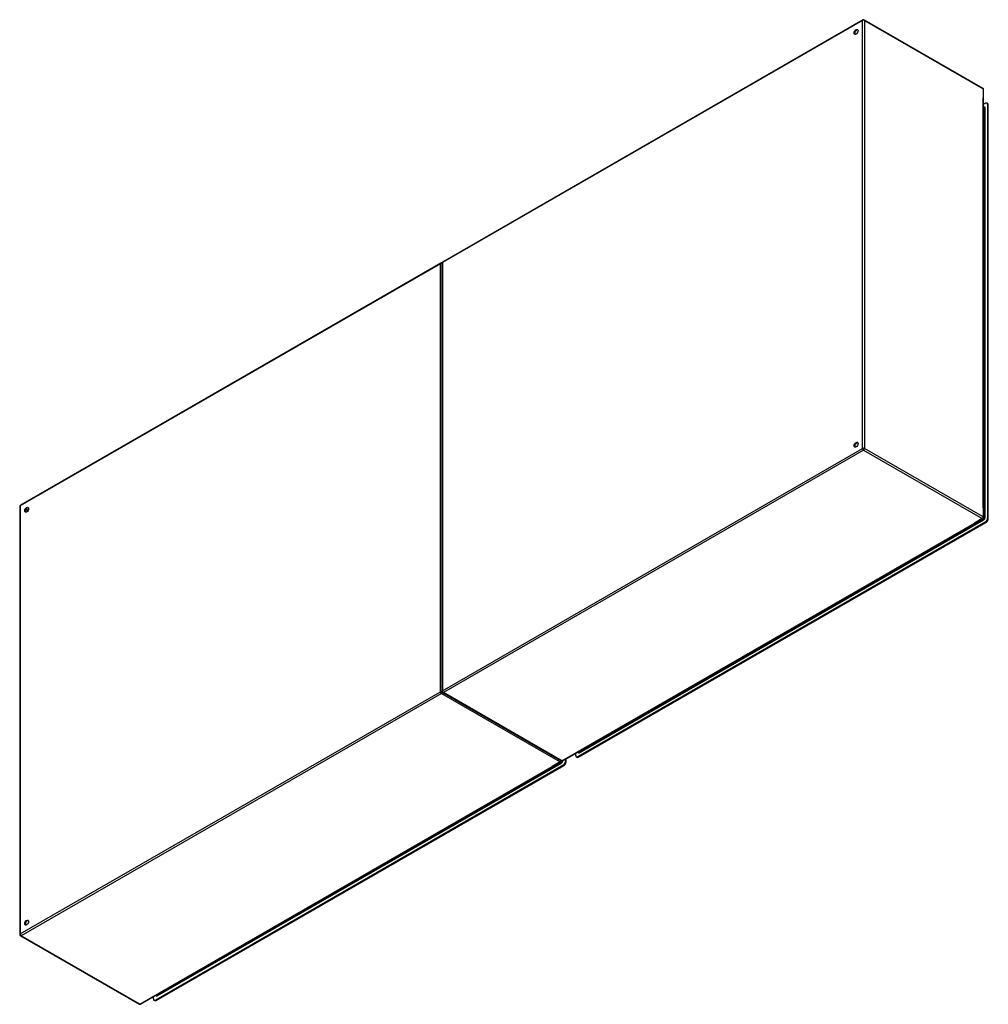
# Model space of a CAD drawing. Header units: inches. Extents: x 361.1 to 429.3, y 134.5 to 203.7.
import ezdxf

# ---------------------------------------------------------------- set-up
doc = ezdxf.new("R2010")
doc.units = ezdxf.units.IN
doc.header["$MEASUREMENT"] = 0
doc.layers.add('Visible Edges(ANSI)', color=7, linetype='Continuous', lineweight=25)
doc.layers.add('Visible Tangent Edges(ANSI)', color=7, linetype='Continuous', lineweight=25)

msp = doc.modelspace()

# ---------------------------------------------------------------- linework, layer by layer
at = {"layer": 'Visible Edges(ANSI)'}
for p, q in [((420.45, 203.663), (390.891, 186.641)), ((420.549, 203.663), (428.894, 198.857)), ((428.943, 168.684), (428.943, 198.771)), ((429.083, 197.8), (428.943, 197.719)), ((428.943, 197.526), (428.977, 197.506)), ((429.229, 197.782), (429.181, 197.809)), ((429.222, 197.719), (429.222, 168.628)), ((429.27, 168.601), (429.27, 197.691)), ((390.751, 186.56), (361.193, 169.539)), ((390.842, 186.555), (390.842, 156.468)), ((361.143, 169.453), (361.143, 139.366)), ((399.335, 151.576), (428.894, 168.598)), ((429.083, 168.387), (400.387, 151.862)), ((400.435, 151.834), (429.131, 168.36)), ((390.891, 156.382), (399.237, 151.576)), ((399.524, 151.685), (399.524, 151.526)), ((399.572, 151.498), (399.572, 151.713)), ((400.248, 151.943), (400.248, 152.102)), ((400.337, 151.825), (400.289, 151.853)), ((400.417, 152.199), (400.449, 152.181)), ((369.637, 134.474), (399.195, 151.496)), ((399.385, 151.285), (370.688, 134.76)), ((370.736, 134.732), (399.433, 151.257)), ((361.193, 139.28), (369.538, 134.474)), ((370.549, 134.841), (370.549, 134.999)), ((370.718, 135.097), (370.75, 135.079)), ((370.638, 134.723), (370.59, 134.75))]:
    msp.add_line(p, q, dxfattribs=at)
for centre, start, end in [((420.499, 203.577), 60.06401, 119.93599), ((428.844, 198.771), 0, 60.06401), ((390.801, 186.475), 65.25253, 119.93599), ((390.941, 186.555), 119.93599, 180), ((361.242, 169.453), 119.93599, 180), ((428.844, 168.684), 299.93599, 0), ((390.941, 156.468), 180, 240.06401), ((399.146, 151.582), 299.93599, 354.61946), ((399.286, 151.662), 240.06401, 299.93599), ((361.242, 139.366), 180, 240.06401), ((369.587, 134.56), 240.06401, 299.93599)]:
    msp.add_arc(centre, 0.099, start, end, dxfattribs=at)
for centre, major_axis in [((419.969, 202.82), (-0.097, -0.169)), ((419.969, 173.797), (-0.097, -0.169)), ((361.633, 169.226), (0.097, 0.169)), ((361.633, 140.203), (0.097, 0.169))]:
    msp.add_ellipse(centre, major_axis=major_axis, ratio=0.578093, dxfattribs=at)
for centre, major_axis, start_param, end_param in [((420.017, 202.792), (0.097, 0.169), 0.24866, 2.892933), ((429.083, 197.639), (0.098, 0.171), 5.495853, 7.06665), ((429.131, 197.611), (0.098, 0.171), 5.495853, 6.283185), ((420.017, 173.769), (0.097, 0.169), 0.24866, 2.892933), ((361.681, 169.199), (0.097, 0.169), 0.24866, 2.892933), ((429.083, 168.548), (-0.098, -0.171), 0.783464, 2.354261), ((429.131, 168.521), (0.098, 0.171), 3.925057, 5.495853), ((400.387, 152.023), (-0.098, -0.171), 5.495853, 7.06665), ((400.435, 151.995), (-0.098, -0.171), 0, 0.783464), ((399.385, 151.446), (-0.098, -0.171), 0.783464, 2.354261), ((399.433, 151.418), (0.098, 0.171), 3.925057, 5.495853), ((361.681, 140.176), (0.097, 0.169), 0.24866, 2.892933), ((370.688, 134.921), (-0.098, -0.171), 5.495853, 7.06665), ((370.736, 134.893), (-0.098, -0.171), 0, 0.783464)]:
    msp.add_ellipse(centre, major_axis=major_axis, ratio=0.578093, start_param=start_param, end_param=end_param, dxfattribs=at)
at = {"layer": 'Visible Tangent Edges(ANSI)'}
for p, q in [((420.429, 203.617), (390.871, 186.596)), ((420.429, 173.53), (420.429, 203.617)), ((420.569, 203.617), (428.914, 198.811)), ((420.569, 203.617), (420.569, 173.53)), ((428.914, 198.811), (428.914, 198.178)), ((428.914, 169.358), (428.914, 198.178)), ((428.943, 197.492), (428.998, 197.461)), ((428.998, 197.461), (428.998, 168.678)), ((429.042, 168.678), (429.042, 197.461)), ((429.222, 197.719), (429.27, 197.691)), ((390.731, 186.515), (361.172, 169.493)), ((390.731, 156.428), (390.731, 186.515)), ((390.871, 186.596), (390.871, 156.508)), ((390.871, 156.508), (420.429, 173.53)), ((420.499, 173.409), (390.941, 156.387)), ((420.499, 173.409), (428.844, 168.603)), ((428.914, 168.724), (420.569, 173.53)), ((361.172, 169.493), (361.172, 139.406)), ((361.72, 169.153), (361.573, 169.237)), ((361.741, 169.191), (361.596, 169.275)), ((428.914, 169.358), (428.914, 168.724)), ((399.286, 151.581), (428.302, 168.29)), ((400.52, 152.148), (428.95, 168.519)), ((400.57, 152.227), (428.857, 168.516)), ((428.844, 168.603), (428.302, 168.29)), ((428.928, 168.557), (428.857, 168.516)), ((428.876, 168.587), (428.928, 168.557)), ((428.998, 168.678), (428.943, 168.71)), ((429.083, 168.387), (429.131, 168.36)), ((429.27, 168.601), (429.222, 168.628)), ((361.172, 139.406), (390.731, 156.428)), ((390.801, 156.306), (361.242, 139.285)), ((390.801, 156.306), (399.146, 151.501)), ((399.286, 151.581), (390.941, 156.387)), ((399.343, 151.576), (399.343, 151.581)), ((400.435, 151.834), (400.387, 151.862)), ((400.498, 152.186), (400.446, 152.216)), ((400.57, 152.227), (400.498, 152.186)), ((369.587, 134.479), (398.604, 151.188)), ((370.822, 135.045), (399.251, 151.417)), ((370.871, 135.125), (399.158, 151.414)), ((399.146, 151.501), (398.604, 151.188)), ((399.229, 151.455), (399.158, 151.414)), ((399.177, 151.485), (399.229, 151.455)), ((399.385, 151.285), (399.433, 151.257)), ((399.572, 151.498), (399.524, 151.526)), ((369.587, 134.479), (361.242, 139.285)), ((370.8, 135.083), (370.747, 135.114)), ((370.871, 135.125), (370.8, 135.083)), ((370.736, 134.732), (370.688, 134.76))]:
    msp.add_line(p, q, dxfattribs=at)
for centre, major_axis, ratio, start_param, end_param in [((420.499, 203.577), (-0.0494, 0.0858), 0.578093, 0, 0.787332), ((420.499, 203.577), (-0.099, 0), 0.575862, 3.926991, 5.497787), ((420.499, 203.577), (0.0494, 0.0858), 0.578093, 5.495853, 6.283185), ((428.844, 198.771), (0.0494, 0.0858), 0.578093, 5.495853, 6.283185), ((428.844, 198.771), (0.099, 0), 0.575862, 0, 0.785398), ((428.95, 197.408), (0.065, 0.113), 0.578093, 5.495853, 6.988298), ((428.928, 197.421), (0.0494, 0.0858), 0.578093, 5.495853, 6.283185), ((429.02, 197.473), (-0.031, 0), 0.575862, 0.785398, 2.356194), ((390.801, 186.475), (-0.0494, 0.0858), 0.578093, 0, 0.787332), ((390.801, 186.475), (-0.099, 0), 0.575862, 4.28531, 5.497787), ((390.941, 186.555), (-0.099, 0), 0.575862, 5.497787, 6.283185), ((390.941, 186.555), (-0.0494, 0.0858), 0.578093, 0, 0.787332), ((420.499, 173.489), (0.099, 0), 0.575862, 0.785398, 2.356194), ((420.499, 173.489), (-0.0494, 0.0858), 0.578093, 0.787332, 2.358128), ((420.499, 173.489), (0.0494, 0.0858), 0.578093, 3.925057, 5.495853), ((361.242, 169.453), (-0.099, 0), 0.575862, 5.497787, 6.283185), ((361.242, 169.453), (-0.0494, 0.0858), 0.578093, 0, 0.787332), ((428.844, 168.684), (-0.0494, -0.0858), 0.578093, 0.783464, 2.354261), ((428.844, 168.684), (0.0494, -0.0858), 0.578093, 5.499721, 6.283185), ((428.844, 168.684), (0.099, 0), 0.575862, 0, 0.785398), ((428.928, 168.638), (-0.0494, -0.0858), 0.578093, 0.783464, 2.354261), ((428.928, 168.532), (-0.0155, 0.0269), 0.578093, 3.928925, 5.499721), ((428.95, 168.626), (0.065, 0.113), 0.578093, 3.925057, 5.495853), ((429.02, 168.691), (-0.031, 0), 0.575862, 0.785398, 2.356194), ((390.801, 156.387), (0.099, 0), 0.575862, 1.091249, 2.356194), ((390.801, 156.387), (-0.0494, 0.0858), 0.578093, 0.787332, 2.358128), ((390.941, 156.468), (-0.099, 0), 0.575862, 5.497787, 6.283185), ((390.941, 156.468), (0.0494, -0.0858), 0.578093, 3.928925, 5.499721), ((390.801, 156.387), (0.0494, 0.0858), 0.578093, 3.925057, 5.189623), ((390.941, 156.468), (-0.0494, -0.0858), 0.578093, 0, 0.783464), ((399.146, 151.582), (-0.0494, -0.0858), 0.578093, 0.783464, 1.99487), ((399.286, 151.662), (-0.0494, -0.0858), 0.578093, 0, 0.783464), ((399.286, 151.662), (0.0494, -0.0858), 0.578093, 5.499721, 6.283185), ((400.52, 152.254), (-0.065, -0.113), 0.578093, 5.578073, 7.06665), ((400.498, 152.267), (-0.0494, -0.0858), 0.578093, 0, 0.783464), ((400.498, 152.16), (-0.0155, 0.0269), 0.578093, 3.928925, 5.499721), ((399.146, 151.582), (0.0494, -0.0858), 0.578093, 5.499721, 6.283185), ((399.229, 151.536), (-0.0494, -0.0858), 0.578093, 0.783464, 2.207295), ((399.229, 151.43), (-0.0155, 0.0269), 0.578093, 3.928925, 5.499721), ((399.251, 151.523), (0.065, 0.113), 0.578093, 3.925057, 5.495853), ((399.321, 151.589), (-0.031, 0), 0.575862, 1.685815, 2.356194), ((361.242, 139.366), (-0.099, 0), 0.575862, 5.497787, 6.283185), ((361.242, 139.366), (0.0494, -0.0858), 0.578093, 3.928925, 5.499721), ((361.242, 139.366), (-0.0494, -0.0858), 0.578093, 0, 0.783464), ((370.822, 135.152), (-0.065, -0.113), 0.578093, 5.578073, 7.06665), ((370.8, 135.164), (-0.0494, -0.0858), 0.578093, 0, 0.783464), ((370.8, 135.058), (-0.0155, 0.0269), 0.578093, 3.928925, 5.499721), ((369.587, 134.56), (-0.0494, -0.0858), 0.578093, 0, 0.783464), ((369.587, 134.56), (0.0494, -0.0858), 0.578093, 5.499721, 6.283185)]:
    msp.add_ellipse(centre, major_axis=major_axis, ratio=ratio, start_param=start_param, end_param=end_param, dxfattribs=at)

doc.saveas('drawing.dxf')
